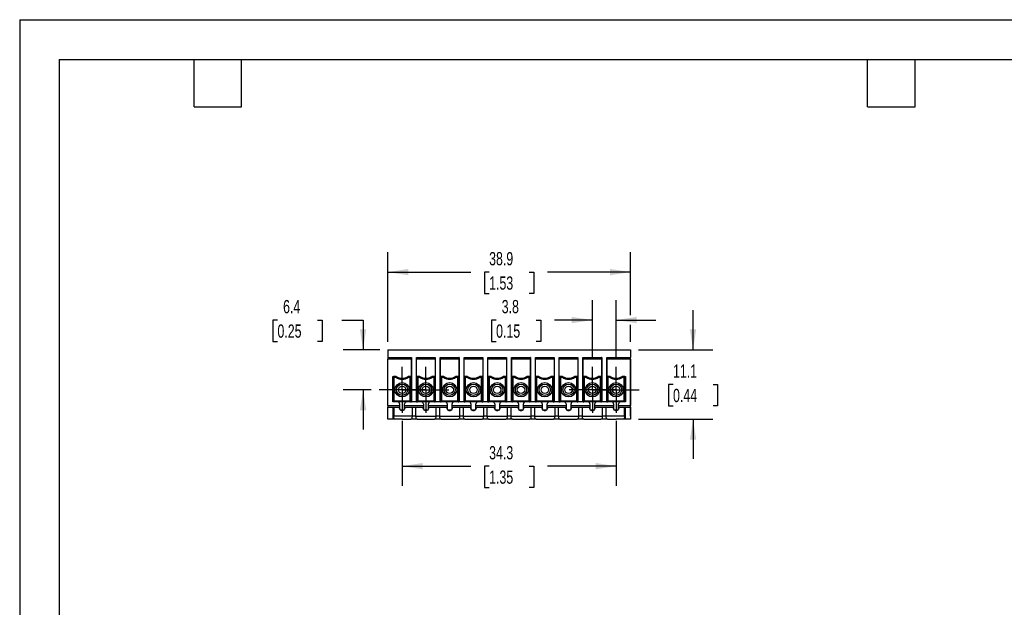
# Model space of a CAD drawing. Header units: millimetres. Extents: x 0 to 279, y 0 to 216.
# Tile 5 of 9: x 0 to 158, y 122 to 216. Entities that reach past the tile are written whole.
import ezdxf

# ---------------------------------------------------------------- set-up
doc = ezdxf.new("R2010")
doc.units = ezdxf.units.MM
doc.linetypes.add('CENTERX2', pattern=[20.32, 12.7, -2.54, 2.54, -2.54])
doc.layers.add('CENTER', color=40, linetype='CENTERX2')
doc.layers.add('DIMENSIONS', color=140, linetype='Continuous', lineweight=25)
doc.layers.add('TEXT', color=140, linetype='Continuous', lineweight=25)
doc.styles.add('SLDTEXTSTYLE0', font='TXT', dxfattribs={"width": 0.7})
doc.dimstyles.new('SLDDIMSTYLE0', dxfattribs={"dimtxt": 2.158008, "dimasz": 3.302, "dimexe": 0, "dimexo": 0.0625, "dimgap": 0.539502, "dimtad": 0, "dimtih": 1, "dimtoh": 1, "dimrnd": 1e-09, "dimzin": 12, "dimdsep": 46, "dimtxsty": 'SLDTEXTSTYLE0', "dimsah": 1, "dimcen": 0.09, "dimadec": 0, "dimazin": 3, "dimtfac": 1, "dimtofl": 0, "dimtmove": 0, "dimatfit": 3, "dimfxl": 0, "dimfrac": 2, "dimtolj": 1, "dimtzin": 12, "dimarcsym": 0})
doc.dimstyles.new('SLDDIMSTYLE1', dxfattribs={"dimtxt": 2.158008, "dimasz": 3.302, "dimexe": 0, "dimexo": 0.0625, "dimgap": 0.539502, "dimtad": 0, "dimtih": 1, "dimtoh": 1, "dimrnd": 1e-09, "dimzin": 12, "dimdsep": 46, "dimtxsty": 'SLDTEXTSTYLE0', "dimsah": 1, "dimcen": 0.09, "dimadec": 0, "dimazin": 3, "dimtfac": 1, "dimtmove": 0, "dimatfit": 0, "dimfxl": 0, "dimfrac": 2, "dimtolj": 1, "dimtzin": 12, "dimarcsym": 0})

# ---------------------------------------------------------------- blocks, each defined once
blk = doc.blocks.new('_D_7')
at = {"layer": 'DIMENSIONS'}
for p, q in [((61.29, 151.68), (61.29, 141.24)), ((95.58, 151.68), (95.58, 141.24)), ((61.29, 144.41), (72.3, 144.41)), ((75.23, 144.41), (74.5, 144.41)), ((74.5, 144.41), (74.5, 140.98)), ((81.64, 144.41), (82.37, 144.41)), ((82.37, 144.41), (82.37, 140.98)), ((95.58, 144.41), (84.57, 144.41)), ((74.5, 140.98), (75.23, 140.98)), ((82.37, 140.98), (81.64, 140.98))]:
    blk.add_line(p, q, dxfattribs=at)
for points in [[(61.29, 144.41), (64.59, 143.9), (64.59, 144.92)], [(95.58, 144.41), (92.28, 144.92), (92.28, 143.9)]]:
    blk.add_solid(points, dxfattribs=at)
at = {"layer": 'DIMENSIONS', "char_height": 2.117, "attachment_point": 1, "style": 'SLDTEXTSTYLE0'}
for s, insert in [('34.3', (75.23, 147.62)), ('1.35', (75.23, 143.71))]:
    blk.add_mtext(s, dxfattribs=dict(at, insert=insert))
blk = doc.blocks.new('_D_8')
at = {"layer": 'DIMENSIONS'}
for p, q in [((107.91, 163.04), (107.91, 169.39)), ((99.15, 163.04), (111.08, 163.04)), ((104.7, 157.49), (103.98, 157.49)), ((103.98, 157.49), (103.98, 154.06)), ((111.12, 157.49), (111.84, 157.49)), ((111.84, 157.49), (111.84, 154.06)), ((103.98, 154.06), (104.7, 154.06)), ((111.84, 154.06), (111.12, 154.06)), ((99.15, 151.94), (111.08, 151.94)), ((107.91, 151.94), (107.91, 145.59))]:
    blk.add_line(p, q, dxfattribs=at)
for points in [[(107.91, 163.04), (108.42, 166.34), (107.4, 166.34)], [(107.91, 151.94), (107.4, 148.64), (108.42, 148.64)]]:
    blk.add_solid(points, dxfattribs=at)
at = {"layer": 'DIMENSIONS', "char_height": 2.117, "attachment_point": 1, "style": 'SLDTEXTSTYLE0'}
for s, insert in [('11.1', (104.7, 160.7)), ('0.44', (104.7, 156.79))]:
    blk.add_mtext(s, dxfattribs=dict(at, insert=insert))
blk = doc.blocks.new('_D_9')
at = {"layer": 'DIMENSIONS'}
for p, q in [((58.99, 164.31), (58.99, 178.67)), ((97.88, 168.57), (97.88, 178.67)), ((58.99, 175.49), (72.3, 175.49)), ((75.23, 175.49), (74.5, 175.49)), ((74.5, 175.49), (74.5, 172.06)), ((81.64, 175.49), (82.37, 175.49)), ((82.37, 175.49), (82.37, 172.06)), ((97.88, 175.49), (84.57, 175.49)), ((74.5, 172.06), (75.23, 172.06)), ((82.37, 172.06), (81.64, 172.06)), ((97.88, 164.31), (97.88, 167.04))]:
    blk.add_line(p, q, dxfattribs=at)
for points in [[(58.99, 175.49), (62.29, 174.98), (62.29, 176)], [(97.88, 175.49), (94.58, 176), (94.58, 174.98)]]:
    blk.add_solid(points, dxfattribs=at)
at = {"layer": 'DIMENSIONS', "char_height": 2.117, "attachment_point": 1, "style": 'SLDTEXTSTYLE0'}
for s, insert in [('38.9', (75.23, 178.7)), ('1.53', (75.23, 174.79))]:
    blk.add_mtext(s, dxfattribs=dict(at, insert=insert))
blk = doc.blocks.new('_D_10')
at = {"layer": 'DIMENSIONS'}
for p, q in [((91.77, 161.6), (91.77, 170.98)), ((95.58, 161.6), (95.58, 170.98)), ((76.35, 167.81), (75.62, 167.81)), ((75.62, 167.81), (75.62, 164.38)), ((82.76, 167.81), (83.49, 167.81)), ((83.49, 167.81), (83.49, 164.38)), ((91.77, 167.81), (85.69, 167.81)), ((95.58, 167.81), (101.93, 167.81)), ((75.62, 164.38), (76.35, 164.38)), ((83.49, 164.38), (82.76, 164.38))]:
    blk.add_line(p, q, dxfattribs=at)
for points in [[(91.77, 167.81), (88.47, 168.31), (88.47, 167.3)], [(95.58, 167.81), (98.88, 167.3), (98.88, 168.31)]]:
    blk.add_solid(points, dxfattribs=at)
at = {"layer": 'DIMENSIONS', "char_height": 2.117, "attachment_point": 1, "style": 'SLDTEXTSTYLE0'}
for s, insert in [('3.8', (77.25, 171.02)), ('0.15', (76.35, 167.1))]:
    blk.add_mtext(s, dxfattribs=dict(at, insert=insert))
blk = doc.blocks.new('_D_11')
at = {"layer": 'DIMENSIONS'}
for p, q in [((41.31, 167.81), (40.59, 167.81)), ((40.59, 167.81), (40.59, 164.38)), ((47.73, 167.81), (48.45, 167.81)), ((48.45, 167.81), (48.45, 164.38)), ((51.62, 167.81), (55.03, 167.81)), ((55.03, 167.81), (55.03, 163.04)), ((40.59, 164.38), (41.31, 164.38)), ((48.45, 164.38), (47.73, 164.38)), ((57.72, 163.04), (51.86, 163.04)), ((56.33, 156.64), (51.86, 156.64)), ((55.03, 156.64), (55.03, 150.29))]:
    blk.add_line(p, q, dxfattribs=at)
for points in [[(55.03, 163.04), (55.54, 166.34), (54.52, 166.34)], [(55.03, 156.64), (54.52, 153.34), (55.54, 153.34)]]:
    blk.add_solid(points, dxfattribs=at)
at = {"layer": 'DIMENSIONS', "char_height": 2.117, "attachment_point": 1, "style": 'SLDTEXTSTYLE0'}
for s, insert in [('6.4', (42.21, 171.02)), ('0.25', (41.31, 167.1))]:
    blk.add_mtext(s, dxfattribs=dict(at, insert=insert))
blk = doc.blocks.new('SW_CENTERMARKSYMBOL_4')
at = {"layer": 'CENTER', "color": 0}
for p, q in [((0, 2.54), (0, 3.69)), ((0, 0), (0, 2.54)), ((-2.54, 0), (-3.69, 0)), ((0, 0), (-2.54, 0)), ((0, 0), (0, -2.54)), ((0, 0), (2.54, 0)), ((2.54, 0), (3.69, 0)), ((0, -2.54), (0, -3.69))]:
    blk.add_line(p, q, dxfattribs=at)
blk = doc.blocks.new('SW_CENTERMARKSYMBOL_5')
at = {"layer": 'CENTER', "color": 0}
for p, q in [((0, 2.54), (0, 3.69)), ((0, 0), (0, 2.54)), ((-2.54, 0), (-3.69, 0)), ((0, 0), (-2.54, 0)), ((0, 0), (0, -2.54)), ((0, 0), (2.54, 0)), ((2.54, 0), (3.69, 0)), ((0, -2.54), (0, -3.69))]:
    blk.add_line(p, q, dxfattribs=at)
blk = doc.blocks.new('SW_CENTERMARKSYMBOL_6')
at = {"layer": 'CENTER', "color": 0}
for p, q in [((0, 2.54), (0, 3.69)), ((0, 0), (0, 2.54)), ((-2.54, 0), (-3.69, 0)), ((0, 0), (-2.54, 0)), ((0, 0), (0, -2.54)), ((0, 0), (2.54, 0)), ((2.54, 0), (3.69, 0)), ((0, -2.54), (0, -3.69))]:
    blk.add_line(p, q, dxfattribs=at)
blk = doc.blocks.new('SW_CENTERMARKSYMBOL_7')
at = {"layer": 'CENTER', "color": 0}
for p, q in [((0, 2.54), (0, 3.69)), ((0, 0), (0, 2.54)), ((-2.54, 0), (-3.69, 0)), ((0, 0), (-2.54, 0)), ((0, 0), (0, -2.54)), ((0, 0), (2.54, 0)), ((2.54, 0), (3.69, 0)), ((0, -2.54), (0, -3.69))]:
    blk.add_line(p, q, dxfattribs=at)

msp = doc.modelspace()

# ---------------------------------------------------------------- linework, layer by layer
at = {"color": 7, "linetype": 'Continuous'}
for q in [(0.002, 0.003), (279.402, 215.903)]:
    msp.add_line((0.002, 215.903), q, dxfattribs=at)
for p, q in [((58.989, 163.038), (97.879, 163.038)), ((58.989, 163.038), (58.989, 161.838)), ((97.879, 163.038), (97.879, 161.838)), ((58.989, 161.838), (62.781, 161.838)), ((58.989, 161.838), (58.989, 161.538)), ((58.989, 154.138), (58.989, 161.538)), ((62.777, 161.538), (58.989, 161.538)), ((62.777, 158.788), (62.777, 161.538)), ((62.789, 161.838), (62.781, 161.838)), ((62.789, 161.838), (62.789, 154.688)), ((63.599, 161.838), (63.607, 161.838)), ((63.599, 154.688), (63.599, 161.838)), ((63.607, 161.838), (66.591, 161.838)), ((63.611, 158.788), (63.611, 161.538)), ((66.587, 161.538), (63.611, 161.538)), ((66.587, 161.538), (66.587, 158.788)), ((66.599, 161.838), (66.591, 161.838)), ((66.599, 161.838), (66.599, 154.688)), ((67.409, 161.838), (67.417, 161.838)), ((67.409, 154.688), (67.409, 161.838)), ((67.417, 161.838), (70.401, 161.838)), ((67.421, 158.788), (67.421, 161.538)), ((70.397, 161.538), (67.421, 161.538)), ((70.397, 161.538), (70.397, 158.788)), ((70.409, 161.838), (70.401, 161.838)), ((70.409, 161.838), (70.409, 154.688)), ((71.219, 161.838), (71.227, 161.838)), ((71.219, 154.688), (71.219, 161.838)), ((71.227, 161.838), (74.211, 161.838)), ((71.231, 158.788), (71.231, 161.538)), ((74.207, 161.538), (71.231, 161.538)), ((74.207, 161.538), (74.207, 158.788)), ((74.219, 161.838), (74.211, 161.838)), ((74.219, 161.838), (74.219, 154.688)), ((75.029, 161.838), (75.037, 161.838)), ((75.029, 154.688), (75.029, 161.838)), ((75.037, 161.838), (78.021, 161.838)), ((75.041, 158.788), (75.041, 161.538)), ((78.017, 161.538), (75.041, 161.538)), ((78.017, 161.538), (78.017, 158.788)), ((78.029, 161.838), (78.021, 161.838)), ((78.029, 161.838), (78.029, 154.688)), ((78.839, 161.838), (78.847, 161.838)), ((78.839, 154.688), (78.839, 161.838)), ((78.847, 161.838), (81.831, 161.838)), ((78.851, 158.788), (78.851, 161.538)), ((81.827, 161.538), (78.851, 161.538)), ((81.827, 161.538), (81.827, 158.788)), ((81.839, 161.838), (81.831, 161.838)), ((81.839, 161.838), (81.839, 154.688)), ((82.649, 161.838), (82.657, 161.838)), ((82.649, 154.688), (82.649, 161.838)), ((82.657, 161.838), (85.641, 161.838)), ((82.661, 158.788), (82.661, 161.538)), ((85.637, 161.538), (82.661, 161.538)), ((85.637, 161.538), (85.637, 158.788)), ((85.649, 161.838), (85.641, 161.838)), ((85.649, 161.838), (85.649, 154.688)), ((86.459, 161.838), (86.467, 161.838)), ((86.459, 154.688), (86.459, 161.838)), ((86.467, 161.838), (89.451, 161.838)), ((86.471, 158.788), (86.471, 161.538)), ((89.447, 161.538), (86.471, 161.538)), ((89.447, 161.538), (89.447, 158.788)), ((89.459, 161.838), (89.451, 161.838)), ((89.459, 161.838), (89.459, 154.688)), ((90.269, 161.838), (90.277, 161.838)), ((90.269, 154.688), (90.269, 161.838)), ((90.277, 161.838), (93.261, 161.838)), ((90.281, 158.788), (90.281, 161.538)), ((93.257, 161.538), (90.281, 161.538)), ((93.257, 161.538), (93.257, 158.788)), ((93.269, 161.838), (93.261, 161.838)), ((93.269, 161.838), (93.269, 154.688)), ((94.079, 161.838), (94.087, 161.838)), ((94.079, 154.688), (94.079, 161.838)), ((94.087, 161.838), (97.879, 161.838)), ((94.091, 161.538), (94.091, 158.788)), ((97.879, 161.538), (94.091, 161.538)), ((97.879, 161.538), (97.879, 161.838)), ((97.909, 161.738), (97.879, 161.738)), ((97.879, 161.538), (97.879, 154.138)), ((97.879, 161.238), (97.909, 161.238)), ((97.909, 161.238), (97.909, 161.738)), ((97.909, 155.238), (97.909, 161.238)), ((59.801, 154.688), (59.801, 158.788)), ((59.801, 158.788), (59.887, 158.788)), ((60.037, 158.638), (59.887, 158.788)), ((59.887, 158.788), (59.887, 158.788)), ((60.341, 158.788), (59.887, 158.788)), ((59.887, 158.788), (59.887, 154.688)), ((60.037, 158.638), (60.294, 158.638)), ((60.037, 154.838), (60.037, 158.638)), ((62.691, 158.788), (62.238, 158.788)), ((62.284, 158.638), (62.541, 158.638)), ((62.691, 158.788), (62.541, 158.638)), ((62.541, 158.638), (62.541, 154.838)), ((62.691, 158.788), (62.691, 158.788)), ((62.691, 158.788), (62.691, 154.688)), ((62.777, 158.788), (62.691, 158.788)), ((63.697, 158.788), (63.611, 158.788)), ((63.697, 158.788), (63.847, 158.638)), ((63.697, 158.788), (63.697, 158.788)), ((64.151, 158.788), (63.697, 158.788)), ((63.697, 154.688), (63.697, 158.788)), ((63.847, 154.838), (63.847, 158.638)), ((63.847, 158.638), (64.104, 158.638)), ((66.501, 158.788), (66.048, 158.788)), ((66.094, 158.638), (66.351, 158.638)), ((66.501, 158.788), (66.351, 158.638)), ((66.351, 158.638), (66.351, 154.838)), ((66.501, 158.788), (66.501, 158.788)), ((66.501, 158.788), (66.501, 154.688)), ((66.587, 158.788), (66.501, 158.788)), ((67.507, 158.788), (67.421, 158.788)), ((67.507, 158.788), (67.657, 158.638)), ((67.507, 158.788), (67.507, 158.788)), ((67.961, 158.788), (67.507, 158.788)), ((67.507, 154.688), (67.507, 158.788)), ((67.657, 158.638), (67.914, 158.638)), ((67.657, 154.838), (67.657, 158.638)), ((70.311, 158.788), (69.858, 158.788)), ((69.904, 158.638), (70.161, 158.638)), ((70.311, 158.788), (70.161, 158.638)), ((70.161, 158.638), (70.161, 154.838)), ((70.311, 158.788), (70.311, 158.788)), ((70.311, 158.788), (70.311, 154.688)), ((70.397, 158.788), (70.311, 158.788)), ((71.317, 158.788), (71.231, 158.788)), ((71.317, 158.788), (71.467, 158.638)), ((71.317, 158.788), (71.317, 158.788)), ((71.771, 158.788), (71.317, 158.788)), ((71.317, 154.688), (71.317, 158.788)), ((71.467, 154.838), (71.467, 158.638)), ((71.467, 158.638), (71.724, 158.638)), ((74.121, 158.788), (73.668, 158.788)), ((73.714, 158.638), (73.971, 158.638)), ((74.121, 158.788), (73.971, 158.638)), ((73.971, 158.638), (73.971, 154.838)), ((74.121, 158.788), (74.121, 158.788)), ((74.121, 158.788), (74.121, 154.688)), ((74.207, 158.788), (74.121, 158.788)), ((75.127, 158.788), (75.041, 158.788)), ((75.127, 158.788), (75.277, 158.638)), ((75.127, 158.788), (75.127, 158.788)), ((75.581, 158.788), (75.127, 158.788)), ((75.127, 154.688), (75.127, 158.788)), ((75.277, 158.638), (75.534, 158.638)), ((75.277, 154.838), (75.277, 158.638)), ((77.931, 158.788), (77.478, 158.788)), ((77.524, 158.638), (77.781, 158.638)), ((77.931, 158.788), (77.781, 158.638)), ((77.781, 158.638), (77.781, 154.838)), ((77.931, 158.788), (77.931, 158.788)), ((77.931, 158.788), (77.931, 154.688)), ((78.017, 158.788), (77.931, 158.788)), ((78.937, 158.788), (78.851, 158.788)), ((78.937, 158.788), (79.087, 158.638)), ((78.937, 158.788), (78.937, 158.788)), ((79.391, 158.788), (78.937, 158.788)), ((78.937, 154.688), (78.937, 158.788)), ((79.087, 154.838), (79.087, 158.638)), ((79.087, 158.638), (79.344, 158.638)), ((81.741, 158.788), (81.288, 158.788)), ((81.334, 158.638), (81.591, 158.638)), ((81.741, 158.788), (81.591, 158.638)), ((81.591, 158.638), (81.591, 154.838)), ((81.741, 158.788), (81.741, 158.788)), ((81.741, 158.788), (81.741, 154.688)), ((81.827, 158.788), (81.741, 158.788)), ((82.747, 158.788), (82.661, 158.788)), ((82.747, 158.788), (82.897, 158.638)), ((82.747, 158.788), (82.747, 158.788)), ((83.201, 158.788), (82.747, 158.788)), ((82.747, 154.688), (82.747, 158.788)), ((82.897, 154.838), (82.897, 158.638)), ((82.897, 158.638), (83.154, 158.638)), ((85.551, 158.788), (85.098, 158.788)), ((85.144, 158.638), (85.401, 158.638)), ((85.551, 158.788), (85.401, 158.638)), ((85.401, 158.638), (85.401, 154.838)), ((85.551, 158.788), (85.551, 158.788)), ((85.551, 158.788), (85.551, 154.688)), ((85.637, 158.788), (85.551, 158.788)), ((86.557, 158.788), (86.471, 158.788)), ((86.557, 158.788), (86.707, 158.638)), ((86.557, 158.788), (86.557, 158.788)), ((87.011, 158.788), (86.557, 158.788)), ((86.557, 154.688), (86.557, 158.788)), ((86.707, 158.638), (86.964, 158.638)), ((86.707, 154.838), (86.707, 158.638)), ((89.361, 158.788), (88.908, 158.788)), ((88.954, 158.638), (89.211, 158.638)), ((89.361, 158.788), (89.211, 158.638)), ((89.211, 158.638), (89.211, 154.838)), ((89.361, 158.788), (89.361, 158.788)), ((89.361, 158.788), (89.361, 154.688)), ((89.447, 158.788), (89.361, 158.788)), ((90.367, 158.788), (90.281, 158.788)), ((90.367, 158.788), (90.517, 158.638)), ((90.367, 158.788), (90.367, 158.788)), ((90.821, 158.788), (90.367, 158.788)), ((90.367, 154.688), (90.367, 158.788)), ((90.517, 158.638), (90.774, 158.638)), ((90.517, 154.838), (90.517, 158.638)), ((93.171, 158.788), (92.718, 158.788)), ((92.764, 158.638), (93.021, 158.638)), ((93.171, 158.788), (93.021, 158.638)), ((93.021, 158.638), (93.021, 154.838)), ((93.171, 158.788), (93.171, 158.788)), ((93.171, 158.788), (93.171, 154.688)), ((93.257, 158.788), (93.171, 158.788)), ((94.177, 158.788), (94.091, 158.788)), ((94.177, 158.788), (94.327, 158.638)), ((94.177, 158.788), (94.177, 158.788)), ((94.631, 158.788), (94.177, 158.788)), ((94.177, 154.688), (94.177, 158.788)), ((94.327, 154.838), (94.327, 158.638)), ((94.584, 158.638), (94.327, 158.638)), ((96.981, 158.788), (96.528, 158.788)), ((96.574, 158.638), (96.831, 158.638)), ((96.831, 158.638), (96.981, 158.788)), ((96.831, 158.638), (96.831, 154.838)), ((96.981, 158.788), (96.981, 158.788)), ((96.981, 154.688), (96.981, 158.788)), ((96.981, 158.788), (97.067, 158.788)), ((97.067, 158.788), (97.067, 154.688)), ((59.887, 154.688), (59.801, 154.688)), ((59.887, 154.688), (60.037, 154.838)), ((62.691, 154.688), (59.887, 154.688)), ((59.887, 154.688), (59.887, 154.688)), ((62.541, 154.838), (60.037, 154.838)), ((62.541, 154.838), (62.691, 154.688)), ((62.691, 154.688), (62.691, 154.688)), ((62.691, 154.688), (62.777, 154.688)), ((63.611, 154.688), (62.777, 154.688)), ((63.611, 154.688), (63.697, 154.688)), ((63.697, 154.688), (63.847, 154.838)), ((66.501, 154.688), (63.697, 154.688)), ((63.697, 154.688), (63.697, 154.688)), ((66.351, 154.838), (63.847, 154.838)), ((66.351, 154.838), (66.501, 154.688)), ((66.501, 154.688), (66.501, 154.688)), ((66.501, 154.688), (66.587, 154.688)), ((67.421, 154.688), (66.587, 154.688)), ((67.421, 154.688), (67.507, 154.688)), ((67.507, 154.688), (67.657, 154.838)), ((70.311, 154.688), (67.507, 154.688)), ((67.507, 154.688), (67.507, 154.688)), ((70.161, 154.838), (67.657, 154.838)), ((70.161, 154.838), (70.311, 154.688)), ((70.311, 154.688), (70.311, 154.688)), ((70.311, 154.688), (70.397, 154.688)), ((71.231, 154.688), (70.397, 154.688)), ((71.231, 154.688), (71.317, 154.688)), ((71.317, 154.688), (71.467, 154.838)), ((74.121, 154.688), (71.317, 154.688)), ((71.317, 154.688), (71.317, 154.688)), ((73.971, 154.838), (71.467, 154.838)), ((73.971, 154.838), (74.121, 154.688)), ((74.121, 154.688), (74.121, 154.688)), ((74.121, 154.688), (74.207, 154.688)), ((75.041, 154.688), (74.207, 154.688)), ((75.041, 154.688), (75.127, 154.688)), ((75.127, 154.688), (75.277, 154.838)), ((77.931, 154.688), (75.127, 154.688)), ((75.127, 154.688), (75.127, 154.688)), ((77.781, 154.838), (75.277, 154.838)), ((77.781, 154.838), (77.931, 154.688)), ((77.931, 154.688), (77.931, 154.688)), ((77.931, 154.688), (78.017, 154.688)), ((78.851, 154.688), (78.017, 154.688)), ((78.851, 154.688), (78.937, 154.688)), ((78.937, 154.688), (79.087, 154.838)), ((81.741, 154.688), (78.937, 154.688)), ((78.937, 154.688), (78.937, 154.688)), ((81.591, 154.838), (79.087, 154.838)), ((81.591, 154.838), (81.741, 154.688)), ((81.741, 154.688), (81.741, 154.688)), ((81.741, 154.688), (81.827, 154.688)), ((82.661, 154.688), (81.827, 154.688)), ((82.661, 154.688), (82.747, 154.688)), ((82.747, 154.688), (82.897, 154.838)), ((85.551, 154.688), (82.747, 154.688)), ((82.747, 154.688), (82.747, 154.688)), ((85.401, 154.838), (82.897, 154.838)), ((85.401, 154.838), (85.551, 154.688)), ((85.551, 154.688), (85.551, 154.688)), ((85.551, 154.688), (85.637, 154.688)), ((86.471, 154.688), (85.637, 154.688)), ((86.471, 154.688), (86.557, 154.688)), ((86.557, 154.688), (86.707, 154.838)), ((89.361, 154.688), (86.557, 154.688)), ((86.557, 154.688), (86.557, 154.688)), ((89.211, 154.838), (86.707, 154.838)), ((89.211, 154.838), (89.361, 154.688)), ((89.361, 154.688), (89.361, 154.688)), ((89.361, 154.688), (89.447, 154.688)), ((90.281, 154.688), (89.447, 154.688)), ((90.281, 154.688), (90.367, 154.688)), ((90.367, 154.688), (90.517, 154.838)), ((93.171, 154.688), (90.367, 154.688)), ((90.367, 154.688), (90.367, 154.688)), ((93.021, 154.838), (90.517, 154.838)), ((93.021, 154.838), (93.171, 154.688)), ((93.171, 154.688), (93.171, 154.688)), ((93.171, 154.688), (93.257, 154.688)), ((94.091, 154.688), (93.257, 154.688)), ((94.091, 154.688), (94.177, 154.688)), ((94.177, 154.688), (94.327, 154.838)), ((96.981, 154.688), (94.177, 154.688)), ((94.177, 154.688), (94.177, 154.688)), ((96.831, 154.838), (94.327, 154.838)), ((96.981, 154.688), (96.831, 154.838)), ((96.981, 154.688), (96.981, 154.688)), ((97.067, 154.688), (96.981, 154.688)), ((97.879, 155.238), (97.909, 155.238)), ((97.879, 154.738), (97.909, 154.738)), ((97.909, 154.738), (97.909, 155.238)), ((97.909, 152.938), (97.909, 154.738)), ((58.989, 154.138), (58.989, 153.838)), ((58.989, 154.138), (60.889, 154.138)), ((58.989, 153.838), (60.889, 153.838)), ((58.989, 151.938), (58.989, 153.838)), ((59.789, 153.838), (59.789, 151.938)), ((59.939, 153.838), (59.939, 152.438)), ((60.889, 154.388), (60.889, 153.588)), ((61.489, 153.388), (61.089, 153.388)), ((61.689, 153.588), (61.689, 154.388)), ((61.689, 154.138), (64.699, 154.138)), ((61.689, 153.838), (64.699, 153.838)), ((62.939, 152.438), (62.939, 153.838)), ((63.45, 153.838), (63.45, 152.438)), ((64.699, 154.388), (64.699, 153.588)), ((65.299, 153.388), (64.899, 153.388)), ((65.499, 153.588), (65.499, 154.388)), ((65.499, 154.138), (68.509, 154.138)), ((65.499, 153.838), (68.509, 153.838)), ((66.749, 152.438), (66.749, 153.838)), ((67.26, 153.838), (67.26, 152.438)), ((68.509, 154.388), (68.509, 153.588)), ((69.109, 153.388), (68.709, 153.388)), ((69.309, 153.588), (69.309, 154.388)), ((69.309, 154.138), (72.319, 154.138)), ((69.309, 153.838), (72.319, 153.838)), ((70.559, 152.438), (70.559, 153.838)), ((71.07, 153.838), (71.07, 152.438)), ((72.319, 154.388), (72.319, 153.588)), ((72.919, 153.388), (72.519, 153.388)), ((73.119, 153.588), (73.119, 154.388)), ((73.119, 154.138), (76.129, 154.138)), ((73.119, 153.838), (76.129, 153.838)), ((74.369, 152.438), (74.369, 153.838)), ((74.88, 153.838), (74.88, 152.438)), ((76.129, 154.388), (76.129, 153.588)), ((76.729, 153.388), (76.329, 153.388)), ((76.929, 153.588), (76.929, 154.388)), ((76.929, 154.138), (79.939, 154.138)), ((76.929, 153.838), (79.939, 153.838)), ((78.179, 152.438), (78.179, 153.838)), ((78.69, 153.838), (78.69, 152.438)), ((79.939, 154.388), (79.939, 153.588)), ((80.539, 153.388), (80.139, 153.388)), ((80.739, 153.588), (80.739, 154.388)), ((80.739, 154.138), (83.749, 154.138)), ((80.739, 153.838), (83.749, 153.838)), ((81.989, 152.438), (81.989, 153.838)), ((82.5, 153.838), (82.5, 152.438)), ((83.749, 154.388), (83.749, 153.588)), ((84.349, 153.388), (83.949, 153.388)), ((84.549, 153.588), (84.549, 154.388)), ((84.549, 154.138), (87.559, 154.138)), ((84.549, 153.838), (87.559, 153.838)), ((85.799, 152.438), (85.799, 153.838)), ((86.31, 153.838), (86.31, 152.438)), ((87.559, 154.388), (87.559, 153.588)), ((88.159, 153.388), (87.759, 153.388)), ((88.359, 153.588), (88.359, 154.388)), ((88.359, 154.138), (91.369, 154.138)), ((88.359, 153.838), (91.369, 153.838)), ((89.609, 152.438), (89.609, 153.838)), ((90.12, 153.838), (90.12, 152.438)), ((91.369, 154.388), (91.369, 153.588)), ((91.969, 153.388), (91.569, 153.388)), ((92.169, 153.588), (92.169, 154.388)), ((92.169, 154.138), (95.179, 154.138)), ((92.169, 153.838), (95.179, 153.838)), ((93.419, 152.438), (93.419, 153.838)), ((93.93, 153.838), (93.93, 152.438)), ((95.179, 154.388), (95.179, 153.588)), ((95.779, 153.388), (95.379, 153.388)), ((95.979, 153.588), (95.979, 154.388)), ((95.979, 154.138), (97.879, 154.138)), ((95.979, 153.838), (97.879, 153.838)), ((96.929, 152.438), (96.929, 153.838)), ((97.079, 151.938), (97.079, 153.838)), ((97.879, 153.838), (97.879, 154.138)), ((97.879, 153.838), (97.879, 151.938)), ((59.789, 151.938), (58.989, 151.938)), ((59.939, 152.438), (59.789, 152.438)), ((60.136, 151.938), (59.789, 151.938)), ((62.939, 152.438), (59.939, 152.438)), ((61.289, 151.938), (60.136, 151.938)), ((61.289, 151.938), (62.675, 151.938)), ((63.714, 151.938), (62.675, 151.938)), ((63.45, 152.438), (62.939, 152.438)), ((63.45, 152.438), (66.749, 152.438)), ((63.714, 151.938), (65.099, 151.938)), ((65.099, 151.938), (66.485, 151.938)), ((67.524, 151.938), (66.485, 151.938)), ((67.26, 152.438), (66.749, 152.438)), ((67.26, 152.438), (70.559, 152.438)), ((67.524, 151.938), (68.909, 151.938)), ((68.909, 151.938), (70.295, 151.938)), ((71.334, 151.938), (70.295, 151.938)), ((71.07, 152.438), (70.559, 152.438)), ((71.07, 152.438), (74.369, 152.438)), ((71.334, 151.938), (72.719, 151.938)), ((72.719, 151.938), (74.105, 151.938)), ((75.144, 151.938), (74.105, 151.938)), ((74.88, 152.438), (74.369, 152.438)), ((74.88, 152.438), (78.179, 152.438)), ((75.144, 151.938), (76.529, 151.938)), ((76.529, 151.938), (77.915, 151.938)), ((78.954, 151.938), (77.915, 151.938)), ((78.69, 152.438), (78.179, 152.438)), ((78.69, 152.438), (81.989, 152.438)), ((78.954, 151.938), (80.339, 151.938)), ((80.339, 151.938), (81.725, 151.938)), ((82.764, 151.938), (81.725, 151.938)), ((82.5, 152.438), (81.989, 152.438)), ((82.5, 152.438), (85.799, 152.438)), ((82.764, 151.938), (84.149, 151.938)), ((84.149, 151.938), (85.535, 151.938)), ((86.574, 151.938), (85.535, 151.938)), ((86.31, 152.438), (85.799, 152.438)), ((86.31, 152.438), (89.609, 152.438)), ((86.574, 151.938), (87.959, 151.938)), ((87.959, 151.938), (89.345, 151.938)), ((90.384, 151.938), (89.345, 151.938)), ((90.12, 152.438), (89.609, 152.438)), ((90.12, 152.438), (93.419, 152.438)), ((90.384, 151.938), (91.769, 151.938)), ((91.769, 151.938), (93.155, 151.938)), ((94.194, 151.938), (93.155, 151.938)), ((93.93, 152.438), (93.419, 152.438)), ((96.929, 152.438), (93.93, 152.438)), ((94.194, 151.938), (95.579, 151.938)), ((96.733, 151.938), (95.579, 151.938)), ((97.079, 151.938), (96.733, 151.938)), ((97.079, 152.438), (96.929, 152.438)), ((97.879, 151.938), (97.079, 151.938)), ((97.879, 152.938), (97.909, 152.938)), ((97.879, 152.438), (97.909, 152.438)), ((97.909, 152.438), (97.909, 152.938))]:
    msp.add_line(p, q)
at = {"flags": 128}
for points in [[(60.136, 151.938), (60.053, 151.981), (59.996, 152.078), (59.971, 152.157), (59.954, 152.246), (59.943, 152.341), (59.939, 152.438)], [(62.675, 151.938), (62.784, 151.979), (62.86, 152.073), (62.894, 152.152), (62.919, 152.243), (62.934, 152.339), (62.939, 152.438)], [(63.45, 152.438), (63.455, 152.339), (63.47, 152.243), (63.494, 152.152), (63.529, 152.073), (63.604, 151.979), (63.714, 151.938)], [(66.485, 151.938), (66.594, 151.979), (66.67, 152.073), (66.704, 152.152), (66.729, 152.243), (66.744, 152.339), (66.749, 152.438)], [(67.26, 152.438), (67.265, 152.339), (67.28, 152.243), (67.304, 152.152), (67.339, 152.073), (67.414, 151.979), (67.524, 151.938)], [(70.295, 151.938), (70.404, 151.979), (70.48, 152.073), (70.514, 152.152), (70.539, 152.243), (70.554, 152.339), (70.559, 152.438)], [(71.07, 152.438), (71.075, 152.339), (71.09, 152.243), (71.114, 152.152), (71.149, 152.073), (71.224, 151.979), (71.334, 151.938)], [(74.105, 151.938), (74.214, 151.979), (74.29, 152.073), (74.324, 152.152), (74.349, 152.243), (74.364, 152.339), (74.369, 152.438)], [(74.88, 152.438), (74.885, 152.339), (74.9, 152.243), (74.924, 152.152), (74.959, 152.073), (75.034, 151.979), (75.144, 151.938)], [(77.915, 151.938), (78.024, 151.979), (78.1, 152.073), (78.134, 152.152), (78.159, 152.243), (78.174, 152.339), (78.179, 152.438)], [(78.69, 152.438), (78.695, 152.339), (78.71, 152.243), (78.734, 152.152), (78.769, 152.073), (78.844, 151.979), (78.954, 151.938)], [(81.725, 151.938), (81.834, 151.979), (81.91, 152.073), (81.944, 152.152), (81.969, 152.243), (81.984, 152.339), (81.989, 152.438)], [(82.5, 152.438), (82.505, 152.339), (82.52, 152.243), (82.544, 152.152), (82.579, 152.073), (82.654, 151.979), (82.764, 151.938)], [(85.535, 151.938), (85.644, 151.979), (85.72, 152.073), (85.754, 152.152), (85.779, 152.243), (85.794, 152.339), (85.799, 152.438)], [(86.31, 152.438), (86.315, 152.339), (86.33, 152.243), (86.354, 152.152), (86.389, 152.073), (86.464, 151.979), (86.574, 151.938)], [(89.345, 151.938), (89.454, 151.979), (89.53, 152.073), (89.564, 152.152), (89.589, 152.243), (89.604, 152.339), (89.609, 152.438)], [(90.12, 152.438), (90.125, 152.339), (90.14, 152.243), (90.164, 152.152), (90.199, 152.073), (90.274, 151.979), (90.384, 151.938)], [(93.155, 151.938), (93.264, 151.979), (93.34, 152.073), (93.374, 152.152), (93.399, 152.243), (93.414, 152.339), (93.419, 152.438)], [(93.93, 152.438), (93.935, 152.339), (93.95, 152.243), (93.974, 152.152), (94.009, 152.073), (94.084, 151.979), (94.194, 151.938)], [(96.929, 152.438), (96.926, 152.341), (96.915, 152.246), (96.897, 152.157), (96.872, 152.078), (96.816, 151.981), (96.733, 151.938)]]:
    msp.add_lwpolyline(points, dxfattribs=at)
for centre, radius in [((61.289, 156.638), 1.15), ((65.099, 156.638), 1.15), ((68.909, 156.638), 1.15), ((72.719, 156.638), 1.15), ((76.529, 156.638), 1.15), ((80.339, 156.638), 1.15), ((84.149, 156.638), 1.15), ((87.959, 156.638), 1.15), ((91.769, 156.638), 1.15), ((95.579, 156.638), 1.15), ((61.289, 156.638), 0.9), ((61.289, 156.638), 0.6), ((61.289, 156.638), 0.59), ((65.099, 156.638), 0.9), ((65.099, 156.638), 0.6), ((65.099, 156.638), 0.59), ((68.909, 156.638), 0.9), ((68.909, 156.638), 0.6), ((68.909, 156.638), 0.59), ((72.719, 156.638), 0.9), ((72.719, 156.638), 0.6), ((72.719, 156.638), 0.59), ((76.529, 156.638), 0.9), ((76.529, 156.638), 0.6), ((76.529, 156.638), 0.59), ((80.339, 156.638), 0.9), ((80.339, 156.638), 0.6), ((80.339, 156.638), 0.59), ((84.149, 156.638), 0.9), ((84.149, 156.638), 0.6), ((84.149, 156.638), 0.59), ((87.959, 156.638), 0.9), ((87.959, 156.638), 0.6), ((87.959, 156.638), 0.59), ((91.769, 156.638), 0.9), ((91.769, 156.638), 0.6), ((91.769, 156.638), 0.59), ((95.579, 156.638), 0.9), ((95.579, 156.638), 0.6), ((95.579, 156.638), 0.59)]:
    msp.add_circle(centre, radius)
for centre, radius, start, end in [((66.698, 156.744), 6.678, 162.17141, 163.51828), ((61.289, 160.136), 1.798, 236.42269, 270.02), ((61.289, 160.138), 1.65, 234.9032, 305.0968), ((61.29, 160.136), 1.798, 269.98, 303.57731), ((54.316, 156.261), 8.316, 16.61432, 17.69599), ((70.508, 156.744), 6.678, 162.17141, 163.51828), ((65.099, 160.136), 1.798, 236.42269, 270.02), ((65.099, 160.138), 1.65, 234.9032, 305.0968), ((65.1, 160.136), 1.798, 269.98, 303.57731), ((58.126, 156.261), 8.316, 16.61432, 17.69599), ((74.318, 156.744), 6.678, 162.17141, 163.51828), ((68.909, 160.136), 1.798, 236.42269, 270.02), ((68.909, 160.138), 1.65, 234.9032, 305.0968), ((68.91, 160.136), 1.798, 269.98, 303.57731), ((61.936, 156.261), 8.316, 16.61432, 17.69599), ((78.128, 156.744), 6.678, 162.17141, 163.51828), ((72.719, 160.136), 1.798, 236.42269, 270.02), ((72.719, 160.138), 1.65, 234.9032, 305.0968), ((72.72, 160.136), 1.798, 269.98, 303.57731), ((65.746, 156.261), 8.316, 16.61432, 17.69599), ((81.938, 156.744), 6.678, 162.17141, 163.51828), ((76.529, 160.136), 1.798, 236.42269, 270.02), ((76.529, 160.138), 1.65, 234.9032, 305.0968), ((76.53, 160.136), 1.798, 269.98, 303.57731), ((69.556, 156.261), 8.316, 16.61432, 17.69599), ((85.748, 156.744), 6.678, 162.17141, 163.51828), ((80.339, 160.136), 1.798, 236.42269, 270.02), ((80.339, 160.138), 1.65, 234.9032, 305.0968), ((80.34, 160.136), 1.798, 269.98, 303.57731), ((73.366, 156.261), 8.316, 16.61432, 17.69599), ((89.558, 156.744), 6.678, 162.17141, 163.51828), ((84.149, 160.136), 1.798, 236.42269, 270.02), ((84.149, 160.138), 1.65, 234.9032, 305.0968), ((84.15, 160.136), 1.798, 269.98, 303.57731), ((77.176, 156.261), 8.316, 16.61432, 17.69599), ((93.368, 156.744), 6.678, 162.17141, 163.51828), ((87.959, 160.136), 1.798, 236.42269, 270.02), ((87.959, 160.138), 1.65, 234.9032, 305.0968), ((87.96, 160.136), 1.798, 269.98, 303.57731), ((80.986, 156.261), 8.316, 16.61432, 17.69599), ((97.178, 156.744), 6.678, 162.17141, 163.51828), ((91.769, 160.136), 1.798, 236.42269, 270.02), ((91.769, 160.138), 1.65, 234.9032, 305.0968), ((91.77, 160.136), 1.798, 269.98, 303.57731), ((84.796, 156.261), 8.316, 16.61432, 17.69599), ((100.988, 156.744), 6.678, 162.17141, 163.51828), ((95.579, 160.136), 1.798, 236.42269, 270.02), ((95.579, 160.138), 1.65, 234.9032, 305.0968), ((95.58, 160.136), 1.798, 269.98, 303.57731), ((88.606, 156.261), 8.316, 16.61432, 17.69599), ((60.589, 154.388), 0.3, 0, 90), ((61.989, 154.388), 0.3, 90, 180), ((64.399, 154.388), 0.3, 0, 90), ((65.799, 154.388), 0.3, 90, 180), ((68.209, 154.388), 0.3, 0, 90), ((69.609, 154.388), 0.3, 90, 180), ((72.019, 154.388), 0.3, 0, 90), ((73.419, 154.388), 0.3, 90, 180), ((75.829, 154.388), 0.3, 0, 90), ((77.229, 154.388), 0.3, 90, 180), ((79.639, 154.388), 0.3, 0, 90), ((81.039, 154.388), 0.3, 90, 180), ((83.449, 154.388), 0.3, 0, 90), ((84.849, 154.388), 0.3, 90, 180), ((87.259, 154.388), 0.3, 0, 90), ((88.659, 154.388), 0.3, 90, 180), ((91.069, 154.388), 0.3, 0, 90), ((92.469, 154.388), 0.3, 90, 180), ((94.879, 154.388), 0.3, 0, 90), ((96.279, 154.388), 0.3, 90, 180), ((61.289, 153.838), 0.5, 180, 218.78472), ((61.089, 153.588), 0.2, 180, 270), ((61.289, 153.838), 0.5, 243.89566, 270), ((61.289, 153.838), 0.5, 270, 296.10434), ((61.489, 153.588), 0.2, 270, 0), ((61.289, 153.838), 0.5, 321.21528, 0), ((65.099, 153.838), 0.5, 180, 218.78472), ((64.899, 153.588), 0.2, 180, 270), ((65.099, 153.838), 0.5, 243.89566, 270), ((65.099, 153.838), 0.5, 270, 296.10434), ((65.299, 153.588), 0.2, 270, 0), ((65.099, 153.838), 0.5, 321.21528, 0), ((68.909, 153.838), 0.5, 180, 218.78472), ((68.709, 153.588), 0.2, 180, 270), ((68.909, 153.838), 0.5, 243.89566, 270), ((68.909, 153.838), 0.5, 270, 296.10434), ((69.109, 153.588), 0.2, 270, 0), ((68.909, 153.838), 0.5, 321.21528, 0), ((72.719, 153.838), 0.5, 180, 218.78472), ((72.519, 153.588), 0.2, 180, 270), ((72.719, 153.838), 0.5, 243.89566, 270), ((72.719, 153.838), 0.5, 270, 296.10434), ((72.919, 153.588), 0.2, 270, 0), ((72.719, 153.838), 0.5, 321.21528, 0), ((76.529, 153.838), 0.5, 180, 218.78472), ((76.329, 153.588), 0.2, 180, 270), ((76.529, 153.838), 0.5, 243.89566, 270), ((76.529, 153.838), 0.5, 270, 296.10434), ((76.729, 153.588), 0.2, 270, 0), ((76.529, 153.838), 0.5, 321.21528, 0), ((80.339, 153.838), 0.5, 180, 218.78472), ((80.139, 153.588), 0.2, 180, 270), ((80.339, 153.838), 0.5, 243.89566, 270), ((80.339, 153.838), 0.5, 270, 296.10434), ((80.539, 153.588), 0.2, 270, 0), ((80.339, 153.838), 0.5, 321.21528, 0), ((84.149, 153.838), 0.5, 180, 218.78472), ((83.949, 153.588), 0.2, 180, 270), ((84.149, 153.838), 0.5, 243.89566, 270), ((84.149, 153.838), 0.5, 270, 296.10434), ((84.349, 153.588), 0.2, 270, 0), ((84.149, 153.838), 0.5, 321.21528, 0), ((87.959, 153.838), 0.5, 180, 218.78472), ((87.759, 153.588), 0.2, 180, 270), ((87.959, 153.838), 0.5, 243.89566, 270), ((87.959, 153.838), 0.5, 270, 296.10434), ((88.159, 153.588), 0.2, 270, 0), ((87.959, 153.838), 0.5, 321.21528, 0), ((91.769, 153.838), 0.5, 180, 218.78472), ((91.569, 153.588), 0.2, 180, 270), ((91.769, 153.838), 0.5, 243.89566, 270), ((91.769, 153.838), 0.5, 270, 296.10434), ((91.969, 153.588), 0.2, 270, 0), ((91.769, 153.838), 0.5, 321.21528, 0), ((95.579, 153.838), 0.5, 180, 218.78472), ((95.379, 153.588), 0.2, 180, 270), ((95.579, 153.838), 0.5, 243.89566, 270), ((95.579, 153.838), 0.5, 270, 296.10434), ((95.779, 153.588), 0.2, 270, 0), ((95.579, 153.838), 0.5, 321.21528, 0)]:
    msp.add_arc(centre, radius, start, end)
for centre, start_param, end_param in [((62.781, 161.538), 0, 1.5707963), ((63.607, 161.538), 4.712389, 6.2831853), ((66.591, 161.538), 0, 1.5707963), ((67.417, 161.538), 4.712389, 6.2831853), ((70.401, 161.538), 0, 1.5707963), ((71.227, 161.538), 4.712389, 6.2831853), ((74.211, 161.538), 0, 1.5707963), ((75.037, 161.538), 4.712389, 6.2831853), ((78.021, 161.538), 0, 1.5707963), ((78.847, 161.538), 4.712389, 6.2831853), ((81.831, 161.538), 0, 1.5707963), ((82.657, 161.538), 4.712389, 6.2831853), ((85.641, 161.538), 0, 1.5707963), ((86.467, 161.538), 4.712389, 6.2831853), ((89.451, 161.538), 0, 1.5707963), ((90.277, 161.538), 4.712389, 6.2831853), ((93.261, 161.538), 0, 1.5707963), ((94.087, 161.538), 4.712389, 6.2831853)]:
    msp.add_ellipse(centre, major_axis=(0, 0.3), ratio=0.0133333, start_param=start_param, end_param=end_param)
at = {"layer": 'TEXT'}
for p, q in [((6.35, 209.55), (273.05, 209.55)), ((6.35, 209.55), (6.35, 6.35)), ((27.94, 201.93), (27.94, 209.55)), ((35.56, 201.93), (35.56, 209.55)), ((135.89, 201.93), (135.89, 209.55)), ((143.51, 201.93), (143.51, 209.55)), ((27.94, 201.93), (35.56, 201.93)), ((135.89, 201.93), (143.51, 201.93))]:
    msp.add_line(p, q, dxfattribs=at)

# ---------------------------------------------------------------- block references
at = {"layer": 'CENTER'}
for name, p in [('SW_CENTERMARKSYMBOL_7', (61.289, 156.638)), ('SW_CENTERMARKSYMBOL_6', (65.099, 156.638)), ('SW_CENTERMARKSYMBOL_5', (91.769, 156.638)), ('SW_CENTERMARKSYMBOL_4', (95.579, 156.638))]:
    msp.add_blockref(name, p, dxfattribs=at)

# ---------------------------------------------------------------- dimensions: what is measured, and where the dimension line sits
at = {"layer": 'DIMENSIONS'}
for base, p1, p2, dimstyle, picture, middle in [((97.879, 175.492), (58.989, 163.038), (97.879, 163.038), 'SLDDIMSTYLE0', '_D_9', (78.434, 175.492)), ((91.769, 167.805), (95.579, 160.328), (91.769, 160.328), 'SLDDIMSTYLE1', '_D_10', (79.554, 167.805)), ((95.579, 144.41), (61.289, 152.948), (95.579, 152.948), 'SLDDIMSTYLE0', '_D_7', (78.434, 144.41))]:
    dim = msp.add_linear_dim(base=base, p1=p1, p2=p2, dimstyle=dimstyle, dxfattribs=at)
    dim.commit()
    dim.dimension.update_dxf_attribs({"geometry": picture, "text_midpoint": middle, "dimtype": 160})
for base, p1, p2, picture, middle in [((55.031, 156.638), (58.989, 163.038), (57.599, 156.638), '_D_11', (55.031, 167.805)), ((107.909, 151.938), (97.879, 163.038), (97.879, 151.938), '_D_8', (107.909, 157.488))]:
    dim = msp.add_linear_dim(base=base, p1=p1, p2=p2, angle=90, dimstyle='SLDDIMSTYLE1', dxfattribs=at)
    dim.commit()
    dim.dimension.update_dxf_attribs({"geometry": picture, "text_midpoint": middle, "dimtype": 160})

doc.saveas('drawing.dxf')
